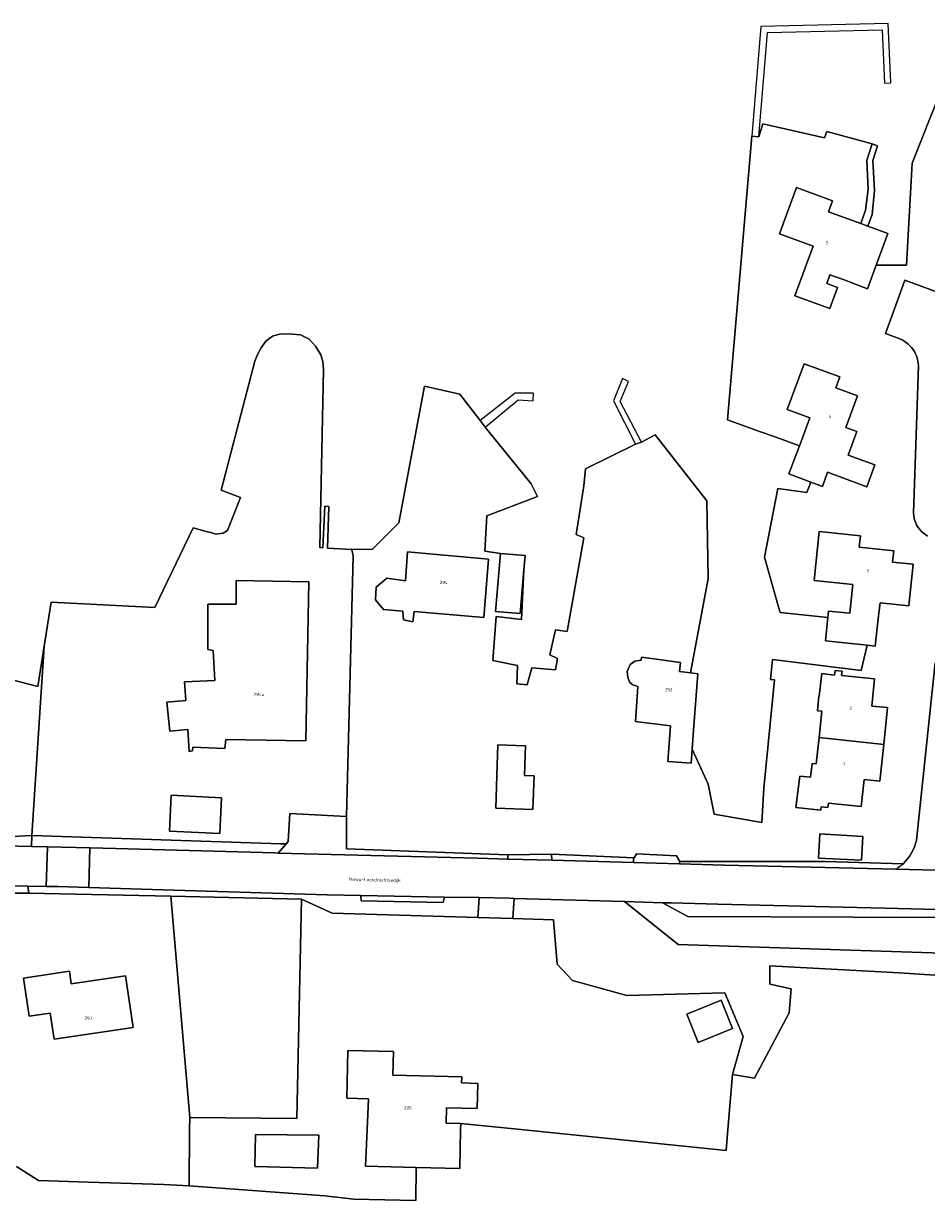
# Model space of a CAD drawing. Extents: x 130820 to 136569, y 465030 to 468172.
# Tile 10 of 41: x 133331 to 133472, y 466489 to 466672. Entities that reach past the tile are written whole.
import ezdxf
from ezdxf.enums import TextEntityAlignment as Align

# ---------------------------------------------------------------- set-up
doc = ezdxf.new("R2010")
doc.units = 0
for name, color, linetype in [('B-XX-GK-BESCHOEIING-G', 8, 'GK-BESCHOEIING'), ('B-XX-GR-GROENVOORZIENING-GV', 8, 'Continuous'), ('B-XX-KW-KUNSTWERK_STEIGER-GV', 8, 'Continuous'), ('B-XX-OG-BEBOUWING-GV', 8, 'Continuous'), ('B-XX-OG-TERREIN_ERF-GV', 8, 'Continuous'), ('B-XX-OG-WATER-GV', 8, 'Continuous'), ('B-XX-VH-VERHARDING_GESLOTEN-GV', 8, 'Continuous'), ('B-XX-VH-VERHARDING_OPEN-GV', 8, 'Continuous')]:
    doc.layers.add(name, color=color, linetype=linetype)
doc.layers.add('N-WE-OG-BEBOUWING_HUISNUMMER-T25', color=7, linetype='Continuous', lineweight=25)
doc.layers.add('N-WE-OG-BEBOUWING_STRAATNAAM-T25', color=7, linetype='Continuous', lineweight=25)
doc.styles.add('NLCS-ISO-M200-T25', font='NLCS-ISO.ttf', dxfattribs={"height": 0.5})
doc.linetypes.add('GK-BESCHOEIING', pattern='A,30,-5,[1,NLCS.SHX,S=1,R=0,X=0,Y=0],-5', length=40)

msp = doc.modelspace()

# ---------------------------------------------------------------- linework, layer by layer
at = {"layer": 'B-XX-GK-BESCHOEIING-G'}
for points in [[(133452.995, 466599.179), (133453.587, 466600.795)], [(133446.383, 466589.095), (133448.516, 466581.545), (133448.804, 466580.496), (133456.234, 466579.706)]]:
    msp.add_lwpolyline(points, dxfattribs=at)
at = {"layer": 'B-XX-GR-GROENVOORZIENING-GV'}
for points in [[(133406.412, 466542.122), (133406.422, 466542.777), (133381.327, 466543.691), (133381.297, 466548.77), (133372.492, 466549.234), (133372.307, 466545.715), (133372.238, 466544.861), (133371.913, 466544.485), (133371.647, 466544.177), (133370.684, 466543.063), (133401.693, 466542.256)], [(133332.265, 466544.094), (133334.745, 466544.033), (133341.345, 466543.872), (133345.4, 466543.773), (133370.17, 466543.076), (133370.684, 466543.063), (133371.647, 466544.177), (133371.913, 466544.485), (133371.105, 466544.505), (133371.103, 466544.498), (133332.307, 466545.786)], [(133413.222, 466542.882), (133413.283, 466541.928), (133425.996, 466541.569), (133425.964, 466542.053), (133426.106, 466542.312)], [(133466.803, 466540.547), (133467.007, 466540.672), (133467.208, 466540.805), (133467.403, 466540.944), (133467.593, 466541.09), (133467.778, 466541.242), (133467.958, 466541.401), (133455.851, 466541.739), (133433.22, 466541.74), (133433.129, 466541.367), (133440.173, 466541.168), (133455.816, 466540.804)], [(133331.688, 466537.907), (133331.848, 466536.822), (133353.986, 466536.363), (133374.323, 466535.901), (133379.077, 466533.687), (133401.748, 466533.011), (133401.944, 466536.112), (133396.581, 466536.209), (133396.337, 466535.34), (133383.605, 466535.619), (133383.545, 466536.444), (133378.314, 466536.538), (133352.72, 466537.344), (133341.182, 466537.695), (133336.358, 466537.842), (133334.582, 466537.867)], [(133441.389, 466508.602), (133444.813, 466508.017), (133450.207, 466518.2), (133450.545, 466521.898), (133447.229, 466522.637), (133447.201, 466525.523), (133467.352, 466524.42), (133496.692, 466522.517), (133497.562, 466522.411), (133497.878, 466524.253), (133496.137, 466526.191), (133494.571, 466526.811), (133432.933, 466528.813), (133424.567, 466535.502), (133407.415, 466536.005), (133407.228, 466532.848), (133413.521, 466532.661), (133414.109, 466525.78), (133416.506, 466523.243), (133424.933, 466520.898), (133440.229, 466521.273), (133443.053, 466514.507)], [(133489.754, 466533.885), (133489.245, 466533.895), (133487.732, 466533.925), (133465.118, 466534.476), (133439.102, 466535.075), (133431.843, 466535.288), (133430.513, 466535.327), (133434.468, 466533.179), (133460.226, 466533.093), (133473.18, 466533.017), (133480.146, 466532.749), (133489.59, 466532.578)]]:
    msp.add_lwpolyline(points, close=True, dxfattribs=at)
at = {"layer": 'B-XX-KW-KUNSTWERK_STEIGER-GV'}
for points in [[(133444.411, 466654.631), (133445.511, 466654.556), (133446.848, 466670.794), (133464.717, 466671.194), (133465.076, 466662.878), (133466.029, 466662.923), (133465.634, 466672.177), (133445.815, 466671.738)], [(133426.301, 466606.697), (133427.213, 466606.989), (133423.938, 466613.358), (133425.214, 466616.48), (133424.282, 466616.916), (133422.886, 466613.467)], [(133402.105, 466610.393), (133402.896, 466609.355), (133408.03, 466613.612), (133410.358, 466613.473), (133410.415, 466614.65), (133407.564, 466614.631)]]:
    msp.add_lwpolyline(points, close=True, dxfattribs=at)
at = {"layer": 'B-XX-OG-BEBOUWING-GV'}
for points in [[(133463.749, 466634.557), (133465.579, 466639.511), (133462.453, 466640.642), (133461.354, 466641.04), (133456.349, 466642.874), (133456.969, 466644.561), (133451.358, 466646.63), (133448.712, 466639.435), (133453.943, 466637.508), (133451.112, 466629.81), (133456.561, 466627.811), (133457.768, 466631.098), (133456.072, 466631.722), (133456.573, 466633.082), (133458.773, 466632.272), (133462.396, 466630.896)], [(133451.82, 466606.465), (133450.189, 466602.063), (133453.587, 466600.795), (133455.39, 466600.122), (133456.171, 466602.325), (133462.327, 466600.078), (133463.576, 466603.46), (133459.398, 466604.976), (133460.736, 466608.665), (133459.035, 466609.282), (133460.846, 466614.245), (133457.483, 466615.479), (133458.109, 466617.181), (133452.537, 466619.219), (133449.921, 466612.083), (133453.415, 466610.8), (133451.859, 466606.572)], [(133456.234, 466579.706), (133455.85, 466576.079), (133462.38, 466575.392), (133463.62, 466575.261), (133464.126, 466579.966), (133464.36, 466582.014), (133468.855, 466581.558), (133469.506, 466588.026), (133466.327, 466588.346), (133466.507, 466590.11), (133461.141, 466590.66), (133461.323, 466592.453), (133454.915, 466593.104), (133454.133, 466585.492), (133460.127, 466584.883), (133459.672, 466580.417), (133456.342, 466580.732)], [(133385.841, 466582.495), (133387.091, 466580.962), (133390.072, 466580.683), (133390.193, 466579.334), (133391.648, 466579.056), (133391.823, 466580.634), (133402.691, 466579.725), (133403.42, 466588.818), (133390.823, 466589.951), (133390.52, 466585.443), (133387.588, 466585.849), (133385.935, 466584.422)], [(133408.943, 466587.117), (133409.147, 466589.373), (133405.303, 466589.701), (133404.531, 466580.659), (133408.327, 466580.322)], [(133360.535, 466574.602), (133360.835, 466569.928), (133356.112, 466569.706), (133356.299, 466566.809), (133353.37, 466566.536), (133353.788, 466562.05), (133356.592, 466562.281), (133356.811, 466558.884), (133357.36, 466558.967), (133357.376, 466559.518), (133362.381, 466559.344), (133362.508, 466560.722), (133374.991, 466560.513), (133375.443, 466585.263), (133364.161, 466585.491), (133364.142, 466581.823), (133359.708, 466581.823), (133359.743, 466577.167), (133359.708, 466574.715)], [(133435.13, 466559.221), (133435.354, 466562.185), (133436.018, 466570.977), (133434.861, 466571.111), (133433.162, 466571.308), (133433.314, 466572.737), (133427.248, 466573.57), (133427.181, 466573.069), (133426.183, 466572.928), (133425.492, 466572.392), (133425.322, 466572.039), (133425.009, 466571.334), (133425.124, 466570.385), (133425.411, 466569.614), (133425.893, 466569.221), (133426.672, 466568.983), (133426.309, 466563.548), (133431.772, 466562.881), (133431.336, 466557.32), (133434.966, 466557.05)], [(133454.872, 466561.027), (133464.948, 466559.97), (133465.537, 466565.691), (133463.072, 466565.944), (133463.503, 466570.169), (133458.383, 466570.691), (133458.449, 466571.347), (133457.375, 466571.455), (133457.3, 466570.769), (133455.284, 466570.989), (133454.898, 466567.463), (133454.848, 466567.469), (133454.614, 466565.208), (133455.299, 466565.137)], [(133404.727, 466555.112), (133404.56, 466550.033), (133410.337, 466549.844), (133410.509, 466555.091), (133409.03, 466555.139), (133409.182, 466559.757), (133404.884, 466559.898)], [(133464.948, 466559.97), (133454.872, 466561.027), (133454.445, 466556.918), (133453.778, 466556.988), (133453.555, 466554.845), (133451.865, 466555.021), (133451.267, 466550.125), (133455.125, 466549.728), (133455.18, 466550.265), (133456.259, 466550.154), (133456.328, 466550.81), (133461.436, 466550.281), (133461.873, 466554.505), (133464.358, 466554.249)], [(133354.013, 466552.052), (133353.74, 466546.456), (133361.593, 466546.074), (133361.865, 466551.669)], [(133454.979, 466546.022), (133454.761, 466542.237), (133461.501, 466541.927), (133461.691, 466545.635)], [(133335.18, 466518.132), (133335.787, 466514.074), (133348.124, 466515.919), (133346.92, 466523.968), (133338.459, 466522.703), (133338.168, 466524.654), (133331.045, 466523.589), (133331.933, 466517.646)], [(133441.392, 466515.728), (133439.611, 466520.15), (133434.272, 466518.001), (133436.052, 466513.579)], [(133392.177, 466494.128), (133398.942, 466493.956), (133399.076, 466500), (133399.097, 466500.948), (133396.829, 466501.005), (133396.89, 466503.421), (133401.668, 466503.301), (133401.766, 466507.208), (133399.234, 466507.272), (133399.258, 466508.214), (133388.534, 466508.483), (133388.626, 466512.146), (133381.53, 466512.325), (133381.343, 466504.891), (133384.737, 466504.807), (133384.529, 466500), (133384.284, 466494.328)]]:
    msp.add_lwpolyline(points, close=True, dxfattribs=at)
at = {"layer": 'B-XX-OG-TERREIN_ERF-GV'}
for points in [[(133473.678, 466661.274), (133469.368, 466650.433), (133468.502, 466634.578), (133463.749, 466634.557), (133462.396, 466630.896), (133458.773, 466632.272), (133456.573, 466633.082), (133456.072, 466631.722), (133457.768, 466631.098), (133456.561, 466627.811), (133451.112, 466629.81), (133453.943, 466637.508), (133448.712, 466639.435), (133451.358, 466646.63), (133456.969, 466644.561), (133456.349, 466642.874), (133461.354, 466641.04), (133462.125, 466643.12), (133462.506, 466646.377), (133462.293, 466650.869), (133462.465, 466651.386), (133463.146, 466653.428), (133456.087, 466655.388), (133455.745, 466654.365), (133446.125, 466656.567), (133445.511, 466654.556), (133444.411, 466654.631), (133440.598, 466610.501), (133445.608, 466608.698), (133447.73, 466607.935), (133451.82, 466606.465), (133451.859, 466606.572), (133453.415, 466610.8), (133449.921, 466612.083), (133452.537, 466619.219), (133458.109, 466617.181), (133457.483, 466615.479), (133460.846, 466614.245), (133459.035, 466609.282), (133460.736, 466608.665), (133459.398, 466604.976), (133463.576, 466603.46), (133462.327, 466600.078), (133456.171, 466602.325), (133455.39, 466600.122), (133453.587, 466600.795), (133452.995, 466599.179), (133448.434, 466599.786), (133446.383, 466589.095), (133448.516, 466581.545), (133448.804, 466580.496), (133456.234, 466579.706), (133456.342, 466580.732), (133459.672, 466580.417), (133460.127, 466584.883), (133454.133, 466585.492), (133454.915, 466593.104), (133461.323, 466592.453), (133461.141, 466590.66), (133466.507, 466590.11), (133466.327, 466588.346), (133469.506, 466588.026), (133468.855, 466581.558), (133464.36, 466582.014), (133464.126, 466579.966), (133463.62, 466575.261), (133462.38, 466575.392), (133461.437, 466571.456), (133447.65, 466573.16), (133447.291, 466570.086), (133447.954, 466570.002), (133446.293, 466553.178), (133445.955, 466547.807), (133438.557, 466549.116), (133437.598, 466553.763), (133435.13, 466559.221), (133434.966, 466557.05), (133431.336, 466557.32), (133431.772, 466562.881), (133426.309, 466563.548), (133426.672, 466568.983), (133425.893, 466569.221), (133425.411, 466569.614), (133425.124, 466570.385), (133425.009, 466571.334), (133425.322, 466572.039), (133425.492, 466572.392), (133426.183, 466572.928), (133427.181, 466573.069), (133427.248, 466573.57), (133433.314, 466572.737), (133433.162, 466571.308), (133434.861, 466571.111), (133437.632, 466585.818), (133437.384, 466597.872), (133429.356, 466608.137), (133427.213, 466606.989), (133426.301, 466606.697), (133418.52, 466602.843), (133418.244, 466600.234), (133417.088, 466592.659), (133418.247, 466592.102), (133415.651, 466577.549), (133413.846, 466577.822), (133412.958, 466573.905), (133414.142, 466573.348), (133413.845, 466571.566), (133410.164, 466571.91), (133409.431, 466569.221), (133407.828, 466569.397), (133407.933, 466572.251), (133404.07, 466573.017), (133404.587, 466579.856), (133408.57, 466579.392), (133408.943, 466587.117), (133408.327, 466580.322), (133404.531, 466580.659), (133405.303, 466589.701), (133402.826, 466590.062), (133403.139, 466595.572), (133411.068, 466598.572), (133410.037, 466600.532), (133402.896, 466609.355), (133402.105, 466610.393), (133398.94, 466614.473), (133393.438, 466615.74), (133389.466, 466594.461), (133385.355, 466590.35), (133382.142, 466590.318), (133382.305, 466589.526), (133382.358, 466589.271), (133381.297, 466548.77), (133381.327, 466543.691), (133406.422, 466542.777), (133413.222, 466542.882), (133426.106, 466542.312), (133426.45, 466542.937), (133432.681, 466542.607), (133433.22, 466541.74), (133455.851, 466541.739), (133467.958, 466541.401), (133468.338, 466541.778), (133468.687, 466542.184), (133469.004, 466542.616), (133469.286, 466543.071), (133469.532, 466543.547), (133469.739, 466544.041), (133469.908, 466544.549), (133470.036, 466545.069), (133472.955, 466572.644)], [(133471.775, 466592.407), (133471.438, 466592.616), (133471.121, 466592.855), (133470.828, 466593.122), (133470.561, 466593.414), (133470.321, 466593.73), (133470.111, 466594.066), (133469.933, 466594.42), (133469.788, 466594.789), (133469.677, 466595.17), (133469.601, 466595.559), (133469.561, 466595.953), (133470.121, 466612.73), (133470.349, 466618.94), (133470.32, 466619.321), (133470.259, 466619.698), (133470.168, 466620.069), (133470.046, 466620.432), (133469.896, 466620.783), (133469.717, 466621.12), (133469.511, 466621.442), (133469.279, 466621.746), (133469.023, 466622.03), (133468.745, 466622.292), (133468.447, 466622.53), (133468.129, 466622.743), (133467.796, 466622.93), (133467.448, 466623.088), (133465.218, 466623.916), (133466.811, 466628.318), (133468.232, 466632.216), (133477.393, 466628.866)], [(133314.367, 466544.859), (133332.307, 466545.786), (133334.235, 466575.237), (133333.253, 466569), (133327.855, 466570.358)], [(133329.93, 466494.284), (133333.392, 466492.088), (133341.176, 466491.834), (133352.89, 466491.442), (133356.845, 466491.254), (133356.857, 466500), (133356.905, 466501.904), (133353.986, 466536.363), (133331.848, 466536.822), (133324.872, 466536.814)]]:
    msp.add_lwpolyline(points, dxfattribs=at)
for points in [[(133461.354, 466641.04), (133462.453, 466640.642), (133463.115, 466642.472), (133463.525, 466646.171), (133463.247, 466650.837), (133463.996, 466653.15), (133463.146, 466653.428), (133462.465, 466651.386), (133462.293, 466650.869), (133462.506, 466646.377), (133462.125, 466643.12)], [(133371.913, 466544.485), (133372.238, 466544.861), (133372.307, 466545.715), (133372.492, 466549.234), (133381.297, 466548.77), (133382.358, 466589.271), (133382.305, 466589.526), (133382.142, 466590.318), (133378.363, 466590.51), (133378.56, 466596.994), (133377.96, 466597.034), (133377.612, 466590.548), (133377.136, 466590.616), (133377.724, 466618.324), (133377.629, 466619.573), (133377.312, 466620.619), (133376.491, 466621.933), (133375.524, 466623.044), (133374.138, 466623.723), (133372.359, 466623.896), (133370.885, 466623.823), (133369.815, 466623.506), (133368.777, 466622.739), (133368.018, 466621.702), (133367.434, 466620.667), (133367.026, 466619.61), (133361.791, 466599.537), (133364.81, 466598.408), (133362.765, 466593.272), (133362.122, 466592.861), (133360.974, 466592.718), (133360.22, 466592.932), (133359.442, 466593.12), (133357.432, 466593.69), (133351.488, 466581.257), (133335.317, 466582.108), (133334.235, 466575.237), (133332.307, 466545.786), (133371.103, 466544.498), (133371.105, 466544.505)], [(133385.841, 466582.495), (133385.935, 466584.422), (133387.588, 466585.849), (133390.52, 466585.443), (133390.823, 466589.951), (133403.42, 466588.818), (133402.691, 466579.725), (133391.823, 466580.634), (133391.648, 466579.056), (133390.193, 466579.334), (133390.072, 466580.683), (133387.091, 466580.962)], [(133360.535, 466574.602), (133359.708, 466574.715), (133359.743, 466577.167), (133359.708, 466581.823), (133364.142, 466581.823), (133364.161, 466585.491), (133375.443, 466585.263), (133374.991, 466560.513), (133362.508, 466560.722), (133362.381, 466559.344), (133357.376, 466559.518), (133357.36, 466558.967), (133356.811, 466558.884), (133356.592, 466562.281), (133353.788, 466562.05), (133353.37, 466566.536), (133356.299, 466566.809), (133356.112, 466569.706), (133360.835, 466569.928)], [(133464.948, 466559.97), (133464.358, 466554.249), (133461.873, 466554.505), (133461.436, 466550.281), (133456.328, 466550.81), (133456.259, 466550.154), (133455.18, 466550.265), (133455.125, 466549.728), (133451.267, 466550.125), (133451.865, 466555.021), (133453.555, 466554.845), (133453.778, 466556.988), (133454.445, 466556.918), (133454.872, 466561.027), (133455.299, 466565.137), (133454.614, 466565.208), (133454.848, 466567.469), (133454.898, 466567.463), (133455.284, 466570.989), (133457.3, 466570.769), (133457.375, 466571.455), (133458.449, 466571.347), (133458.383, 466570.691), (133463.503, 466570.169), (133463.072, 466565.944), (133465.537, 466565.691)], [(133404.727, 466555.112), (133404.884, 466559.898), (133409.182, 466559.757), (133409.03, 466555.139), (133410.509, 466555.091), (133410.337, 466549.844), (133404.56, 466550.033)], [(133354.013, 466552.052), (133361.865, 466551.669), (133361.593, 466546.074), (133353.74, 466546.456)], [(133454.979, 466546.022), (133461.691, 466545.635), (133461.501, 466541.927), (133454.761, 466542.237)], [(133353.986, 466536.363), (133356.905, 466501.904), (133373.587, 466501.736), (133374.323, 466535.901)], [(133392.177, 466494.128), (133384.284, 466494.328), (133384.529, 466500), (133384.737, 466504.807), (133381.343, 466504.891), (133381.53, 466512.325), (133388.626, 466512.146), (133388.534, 466508.483), (133399.258, 466508.214), (133399.234, 466507.272), (133401.766, 466507.208), (133401.668, 466503.301), (133396.89, 466503.421), (133396.829, 466501.005), (133399.097, 466500.948), (133408.454, 466500), (133440.433, 466496.76), (133440.695, 466500), (133441.389, 466508.602), (133443.053, 466514.507), (133440.229, 466521.273), (133424.933, 466520.898), (133416.506, 466523.243), (133414.109, 466525.78), (133413.521, 466532.661), (133407.228, 466532.848), (133401.748, 466533.011), (133379.077, 466533.687), (133374.323, 466535.901), (133373.587, 466501.736), (133356.905, 466501.904), (133356.857, 466500), (133356.845, 466491.254), (133377.959, 466489.708), (133382.445, 466489.178), (133392.13, 466488.979)], [(133497.878, 466524.253), (133498.564, 466532.64), (133498.562, 466533.714), (133489.754, 466533.885), (133489.59, 466532.578), (133480.146, 466532.749), (133473.18, 466533.017), (133460.226, 466533.093), (133434.468, 466533.179), (133430.513, 466535.327), (133424.567, 466535.502), (133432.933, 466528.813), (133494.571, 466526.811), (133496.137, 466526.191)], [(133335.18, 466518.132), (133331.933, 466517.646), (133331.045, 466523.589), (133338.168, 466524.654), (133338.459, 466522.703), (133346.92, 466523.968), (133348.124, 466515.919), (133335.787, 466514.074)], [(133441.392, 466515.728), (133436.052, 466513.579), (133434.272, 466518.001), (133439.611, 466520.15)], [(133367.126, 466499.242), (133376.984, 466499.146), (133376.79, 466493.991), (133367.054, 466494.289)], [(133367.126, 466499.242), (133367.054, 466494.289), (133376.79, 466493.991), (133376.984, 466499.146)]]:
    msp.add_lwpolyline(points, close=True, dxfattribs=at)
at = {"layer": 'B-XX-OG-WATER-GV'}
for points in [[(133327.855, 466570.358), (133333.253, 466569), (133334.235, 466575.237), (133335.317, 466582.108), (133351.488, 466581.257), (133357.432, 466593.69), (133359.442, 466593.12), (133360.22, 466592.932), (133360.974, 466592.718), (133362.122, 466592.861), (133362.765, 466593.272), (133364.81, 466598.408), (133361.791, 466599.537), (133367.026, 466619.61), (133367.434, 466620.667), (133368.018, 466621.702), (133368.777, 466622.739), (133369.815, 466623.506), (133370.885, 466623.823), (133372.359, 466623.896), (133374.138, 466623.723), (133375.524, 466623.044), (133376.491, 466621.933), (133377.312, 466620.619), (133377.629, 466619.573), (133377.724, 466618.324), (133377.136, 466590.616), (133377.612, 466590.548), (133377.96, 466597.034), (133378.56, 466596.994), (133378.363, 466590.51), (133382.142, 466590.318), (133385.355, 466590.35), (133389.466, 466594.461), (133393.438, 466615.74), (133398.94, 466614.473), (133402.105, 466610.393), (133402.896, 466609.355), (133410.037, 466600.532), (133411.068, 466598.572), (133403.139, 466595.572), (133402.826, 466590.062), (133405.303, 466589.701), (133409.147, 466589.373), (133408.943, 466587.117), (133408.57, 466579.392), (133404.587, 466579.856), (133404.07, 466573.017), (133407.933, 466572.251), (133407.828, 466569.397), (133409.431, 466569.221), (133410.164, 466571.91), (133413.845, 466571.566), (133414.142, 466573.348), (133412.958, 466573.905), (133413.846, 466577.822), (133415.651, 466577.549), (133418.247, 466592.102), (133417.088, 466592.659), (133418.244, 466600.234), (133418.52, 466602.843), (133426.301, 466606.697), (133427.213, 466606.989), (133429.356, 466608.137), (133437.384, 466597.872), (133437.632, 466585.818), (133434.861, 466571.111), (133436.018, 466570.977), (133435.354, 466562.185), (133435.13, 466559.221), (133437.598, 466553.763), (133438.557, 466549.116), (133445.955, 466547.807), (133446.293, 466553.178), (133447.954, 466570.002), (133447.291, 466570.086), (133447.65, 466573.16), (133461.437, 466571.456), (133462.38, 466575.392), (133455.85, 466576.079), (133456.234, 466579.706), (133448.804, 466580.496), (133448.516, 466581.545), (133446.383, 466589.095), (133448.434, 466599.786), (133452.995, 466599.179), (133453.587, 466600.795), (133450.189, 466602.063), (133451.82, 466606.465), (133447.73, 466607.935), (133445.608, 466608.698), (133440.598, 466610.501), (133444.411, 466654.631), (133445.511, 466654.556), (133446.125, 466656.567), (133455.745, 466654.365), (133456.087, 466655.388), (133463.146, 466653.428), (133463.996, 466653.15), (133463.247, 466650.837), (133463.525, 466646.171), (133463.115, 466642.472), (133462.453, 466640.642), (133465.579, 466639.511), (133463.749, 466634.557), (133468.502, 466634.578), (133469.368, 466650.433), (133473.678, 466661.274)], [(133496.692, 466522.517), (133467.352, 466524.42), (133447.201, 466525.523), (133447.229, 466522.637), (133450.545, 466521.898), (133450.207, 466518.2), (133444.813, 466508.017), (133441.389, 466508.602), (133440.695, 466500), (133440.433, 466496.76), (133408.454, 466500), (133399.097, 466500.948), (133399.076, 466500), (133398.942, 466493.956), (133392.177, 466494.128), (133392.13, 466488.979), (133382.445, 466489.178), (133377.959, 466489.708), (133356.845, 466491.254), (133352.89, 466491.442), (133341.176, 466491.834), (133333.392, 466492.088), (133329.93, 466494.284)]]:
    msp.add_lwpolyline(points, dxfattribs=at)
at = {"layer": 'B-XX-VH-VERHARDING_GESLOTEN-GV'}
for points in [[(133477.393, 466628.866), (133468.232, 466632.216), (133466.811, 466628.318), (133465.218, 466623.916), (133467.448, 466623.088), (133467.796, 466622.93), (133468.129, 466622.743), (133468.447, 466622.53), (133468.745, 466622.292), (133469.023, 466622.03), (133469.279, 466621.746), (133469.511, 466621.442), (133469.717, 466621.12), (133469.896, 466620.783), (133470.046, 466620.432), (133470.168, 466620.069), (133470.259, 466619.698), (133470.32, 466619.321), (133470.349, 466618.94), (133470.121, 466612.73), (133469.561, 466595.953), (133469.601, 466595.559), (133469.677, 466595.17), (133469.788, 466594.789), (133469.933, 466594.42), (133470.111, 466594.066), (133470.321, 466593.73), (133470.561, 466593.414), (133470.828, 466593.122), (133471.121, 466592.855), (133471.438, 466592.616), (133471.775, 466592.407)], [(133472.955, 466572.644), (133470.036, 466545.069), (133469.908, 466544.549), (133469.739, 466544.041), (133469.532, 466543.547), (133469.286, 466543.071), (133469.004, 466542.616), (133468.687, 466542.184), (133468.338, 466541.778), (133467.958, 466541.401), (133467.778, 466541.242), (133467.593, 466541.09), (133467.403, 466540.944), (133467.208, 466540.805), (133467.007, 466540.672), (133466.803, 466540.547), (133473.052, 466540.402)], [(133326.979, 466537.972), (133331.688, 466537.907), (133334.582, 466537.867), (133334.745, 466544.033), (133332.265, 466544.094), (133325.861, 466544.25)], [(133473.052, 466540.402), (133466.803, 466540.547), (133455.816, 466540.804), (133440.173, 466541.168), (133433.129, 466541.367), (133425.996, 466541.569), (133413.283, 466541.928), (133406.412, 466542.122), (133401.693, 466542.256), (133370.684, 466543.063), (133370.17, 466543.076), (133345.4, 466543.773), (133341.345, 466543.872), (133341.182, 466537.695), (133352.72, 466537.344), (133378.314, 466536.538), (133383.545, 466536.444), (133396.581, 466536.209), (133401.944, 466536.112), (133406.704, 466536.026), (133407.415, 466536.005), (133424.567, 466535.502), (133430.513, 466535.327), (133431.843, 466535.288), (133439.102, 466535.075), (133465.118, 466534.476), (133487.732, 466533.925)]]:
    msp.add_lwpolyline(points, dxfattribs=at)
for points in [[(133310.956, 466544.706), (133312.803, 466544.101), (133315.158, 466544.237), (133325.861, 466544.25), (133332.265, 466544.094), (133332.307, 466545.786), (133314.367, 466544.859)], [(133341.182, 466537.695), (133341.345, 466543.872), (133334.745, 466544.033), (133334.582, 466537.867), (133336.358, 466537.842)], [(133413.283, 466541.928), (133413.222, 466542.882), (133406.422, 466542.777), (133406.412, 466542.122)], [(133425.996, 466541.569), (133433.129, 466541.367), (133433.22, 466541.74), (133432.681, 466542.607), (133426.45, 466542.937), (133426.106, 466542.312), (133425.964, 466542.053)], [(133324.872, 466536.814), (133331.848, 466536.822), (133331.688, 466537.907), (133326.979, 466537.972), (133324.803, 466537.964), (133320.653, 466537.95), (133320.119, 466537.93), (133320.025, 466536.849), (133320.695, 466536.874)], [(133407.228, 466532.848), (133407.415, 466536.005), (133406.704, 466536.026), (133401.944, 466536.112), (133401.748, 466533.011)]]:
    msp.add_lwpolyline(points, close=True, dxfattribs=at)
at = {"layer": 'B-XX-VH-VERHARDING_OPEN-GV'}
msp.add_lwpolyline([(133396.581, 466536.209), (133383.545, 466536.444), (133383.605, 466535.619), (133396.337, 466535.34)], close=True, dxfattribs=at)

# ---------------------------------------------------------------- texts
at = {"layer": 'N-WE-OG-BEBOUWING_HUISNUMMER-T25', "style": 'NLCS-ISO-M200-T25'}
for s, p in [('5', (133456.137, 466638.058)), ('4', (133456.556, 466611.053)), ('3', (133462.417, 466586.98)), ('294', (133396.446, 466585.169)), ('292', (133431.462, 466568.488)), ('294a', (133367.689, 466567.732)), ('2', (133459.788, 466565.607)), ('1', (133458.743, 466556.92)), ('297', (133341.146, 466517.361)), ('295', (133390.858, 466503.372))]:
    msp.add_text(s, height=0.5, dxfattribs=at).set_placement(p, align=Align.MIDDLE_CENTER)
at = {"layer": 'N-WE-OG-BEBOUWING_STRAATNAAM-T25', "style": 'NLCS-ISO-M200-T25'}
msp.add_text('Nieuw-Loosdrechtsedijk', height=0.5, rotation=358.5, dxfattribs=at).set_placement((133385.728, 466538.893), align=Align.MIDDLE_CENTER)

doc.saveas('drawing.dxf')
